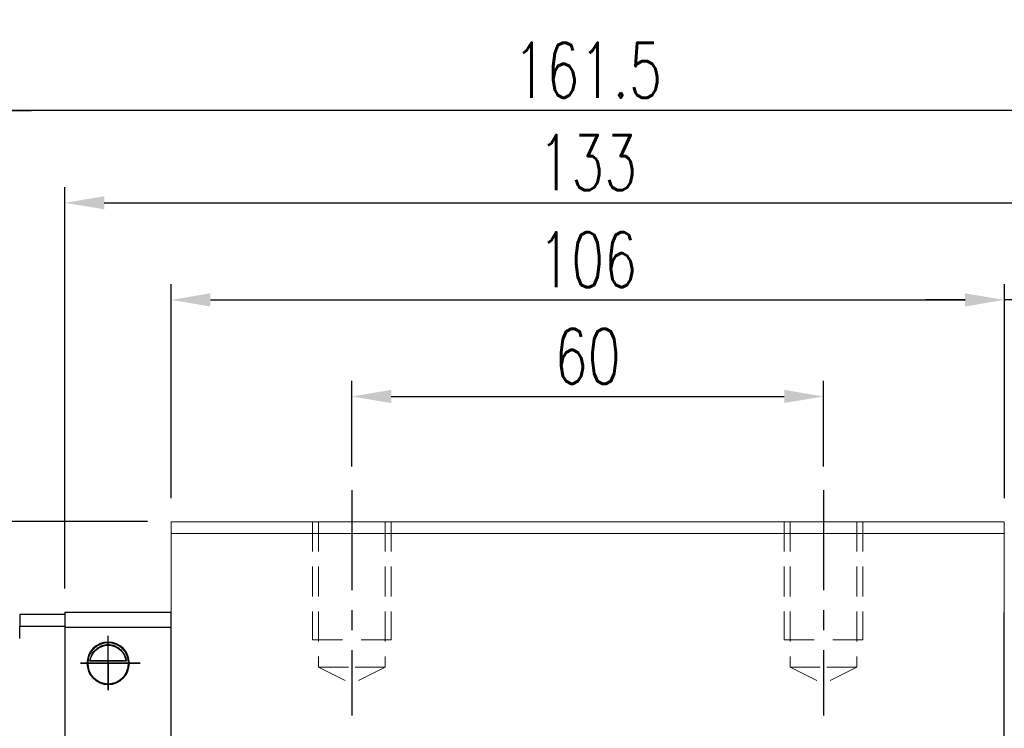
# Model space of a CAD drawing. Header units: millimetres. Extents: x 673 to 1184, y 181 to 367.
# Tile 53 of 54: x 987 to 1112, y 254 to 344. Entities that reach past the tile are written whole.
import ezdxf

# ---------------------------------------------------------------- set-up
doc = ezdxf.new("R2010")
doc.units = ezdxf.units.MM
doc.header["$PDSIZE"] = -1
for name, pattern in [('CENTER', [10.16, 6.35, -1.27, 1.27, -1.27]), ('DASHED', [0.75, 0.5, -0.25]), ('HIDDEN', [1.905, 1.27, -0.635])]:
    doc.linetypes.add(name, pattern=pattern)
for name, color, linetype in [('2', 7, 'Continuous'), ('CL', 1, 'CENTER'), ('HID', 2, 'DASHED'), ('OUT', 3, 'Continuous')]:
    doc.layers.add(name, color=color, linetype=linetype)
doc.styles.add('DIM-7', font='SIMPLEX.shx', dxfattribs={"width": 0.7, "bigfont": 'chineset.shx'})
doc.dimstyles.new('CNS', dxfattribs={"dimtxt": 3.5, "dimasz": 2.5, "dimexe": 1, "dimexo": 1.5, "dimgap": 0.09, "dimtad": 0, "dimdsep": 46, "dimtxsty": 'DIM-7', "dimcen": 0.09, "dimclrd": 1, "dimclre": 1, "dimclrt": 4, "dimadec": 0, "dimazin": 0, "dimtfac": 1, "dimtix": 1, "dimtmove": 2, "dimatfit": 3, "dimfxl": 1, "dimtvp": 0.971429, "dimtolj": 1, "dimarcsym": 0})

# ---------------------------------------------------------------- blocks, each defined once
blk = doc.blocks.new('*D13')
at = {"color": 7, "lineweight": -2}
for p, q in [((1029.07, 287.69), (1029.07, 298.6)), ((1089.07, 287.69), (1089.07, 298.6)), ((1034.07, 296.6), (1084.07, 296.6))]:
    blk.add_line(p, q, dxfattribs=at)
at = {"color": 7}
for points in [[(1034.07, 297.44), (1034.07, 295.77), (1029.07, 296.6)], [(1084.07, 297.44), (1084.07, 295.77), (1089.07, 296.6)]]:
    blk.add_solid(points, dxfattribs=at)
at = {"layer": 'DEFPOINTS', "color": 0}
for p in [(1089.07, 296.6), (1029.07, 284.69), (1089.07, 284.69)]:
    blk.add_point(p, dxfattribs=at)
at = {"color": 7, "insert": (1059.07, 301.7), "char_height": 7, "attachment_point": 5, "style": 'DIM-7'}
blk.add_mtext('\\A1;60', dxfattribs=at)
blk = doc.blocks.new('*D14')
at = {"color": 7, "lineweight": -2}
for p, q in [((1006.07, 283.69), (1006.07, 310.88)), ((1112.07, 283.69), (1112.07, 310.88)), ((1011.07, 308.88), (1107.07, 308.88))]:
    blk.add_line(p, q, dxfattribs=at)
at = {"color": 7}
for points in [[(1011.07, 309.71), (1011.07, 308.04), (1006.07, 308.88)], [(1107.07, 309.71), (1107.07, 308.04), (1112.07, 308.88)]]:
    blk.add_solid(points, dxfattribs=at)
at = {"layer": 'DEFPOINTS', "color": 0}
for p in [(1112.07, 308.88), (1006.07, 280.69), (1112.07, 280.69)]:
    blk.add_point(p, dxfattribs=at)
at = {"color": 7, "insert": (1059.07, 313.98), "char_height": 7, "attachment_point": 5, "style": 'DIM-7'}
blk.add_mtext('\\A1;106', dxfattribs=at)
blk = doc.blocks.new('*D15')
at = {"color": 7, "lineweight": -2}
for p, q in [((978.32, 271.84), (978.32, 334.97)), ((1139.82, 271.84), (1139.82, 334.97)), ((1134.82, 332.97), (983.32, 332.97))]:
    blk.add_line(p, q, dxfattribs=at)
at = {"color": 7}
for points in [[(983.32, 333.8), (983.32, 332.13), (978.32, 332.97)], [(1134.82, 333.8), (1134.82, 332.13), (1139.82, 332.97)]]:
    blk.add_solid(points, dxfattribs=at)
at = {"layer": 'DEFPOINTS', "color": 0}
for p in [(978.32, 332.97), (978.32, 268.84), (1139.82, 268.84)]:
    blk.add_point(p, dxfattribs=at)
at = {"color": 7, "insert": (1059.07, 338.07), "char_height": 7, "attachment_point": 5, "style": 'DIM-7'}
blk.add_mtext('\\A1;161.5', dxfattribs=at)
blk = doc.blocks.new('*D16')
at = {"color": 7, "lineweight": -2}
for p, q in [((1112.07, 283.69), (1112.07, 310.88)), ((1120.07, 268.69), (1120.07, 310.88)), ((1107.07, 308.88), (1102.07, 308.88)), ((1120.07, 308.88), (1112.07, 308.88)), ((1125.07, 308.88), (1130.07, 308.88))]:
    blk.add_line(p, q, dxfattribs=at)
at = {"color": 7}
for points in [[(1107.07, 309.71), (1107.07, 308.04), (1112.07, 308.88)], [(1125.07, 309.71), (1125.07, 308.04), (1120.07, 308.88)]]:
    blk.add_solid(points, dxfattribs=at)
at = {"layer": 'DEFPOINTS', "color": 0}
for p in [(1112.07, 308.88), (1112.07, 280.69), (1120.07, 265.69)]:
    blk.add_point(p, dxfattribs=at)
at = {"color": 7, "insert": (1116.07, 313.98), "char_height": 7, "attachment_point": 5, "style": 'DIM-7'}
blk.add_mtext('\\A1;8', dxfattribs=at)
blk = doc.blocks.new('*D17')
at = {"color": 7, "lineweight": -2}
for p, q in [((1115.07, 280.69), (1169.14, 280.69)), ((1167.14, 275.69), (1167.14, 267.69)), ((1126.07, 262.69), (1169.14, 262.69))]:
    blk.add_line(p, q, dxfattribs=at)
at = {"color": 7}
for points in [[(1166.31, 275.69), (1167.98, 275.69), (1167.14, 280.69)], [(1166.31, 267.69), (1167.98, 267.69), (1167.14, 262.69)]]:
    blk.add_solid(points, dxfattribs=at)
at = {"layer": 'DEFPOINTS', "color": 0}
for p in [(1112.07, 280.69), (1123.07, 262.69), (1167.14, 262.69)]:
    blk.add_point(p, dxfattribs=at)
at = {"color": 7, "insert": (1162.04, 271.69), "char_height": 7, "attachment_point": 5, "rotation": 90, "style": 'DIM-7'}
blk.add_mtext('\\A1;18', dxfattribs=at)
blk = doc.blocks.new('*D22')
at = {"color": 7, "lineweight": -2}
for p, q in [((992.57, 272.19), (992.57, 323.22)), ((1125.57, 272.19), (1125.57, 323.22)), ((997.57, 321.22), (1120.57, 321.22))]:
    blk.add_line(p, q, dxfattribs=at)
at = {"color": 7}
for points in [[(997.57, 322.05), (997.57, 320.39), (992.57, 321.22)], [(1120.57, 322.05), (1120.57, 320.39), (1125.57, 321.22)]]:
    blk.add_solid(points, dxfattribs=at)
at = {"layer": 'DEFPOINTS', "color": 0}
for p in [(1125.57, 321.22), (992.57, 269.19), (1125.57, 269.19)]:
    blk.add_point(p, dxfattribs=at)
at = {"color": 7, "insert": (1059.07, 326.32), "char_height": 7, "attachment_point": 5, "style": 'DIM-7'}
blk.add_mtext('\\A1;133', dxfattribs=at)
blk = doc.blocks.new('*D23')
at = {"color": 7, "lineweight": -2}
for p, q in [((1003.07, 280.69), (949.11, 280.69)), ((951.11, 265.19), (951.11, 275.69)), ((962.82, 260.19), (949.11, 260.19))]:
    blk.add_line(p, q, dxfattribs=at)
at = {"color": 7}
for points in [[(950.28, 275.69), (951.94, 275.69), (951.11, 280.69)], [(950.28, 265.19), (951.94, 265.19), (951.11, 260.19)]]:
    blk.add_solid(points, dxfattribs=at)
at = {"layer": 'DEFPOINTS', "color": 0}
for p in [(951.11, 280.69), (1006.07, 280.69), (965.82, 260.19)]:
    blk.add_point(p, dxfattribs=at)
at = {"color": 7, "insert": (946.01, 270.44), "char_height": 7, "attachment_point": 5, "rotation": 90, "style": 'DIM-7'}
blk.add_mtext('\\A1;20.5', dxfattribs=at)
blk = doc.blocks.new('*D24')
at = {"color": 7, "lineweight": -2}
for p, q in [((965.82, 263.19), (965.82, 334.97)), ((978.32, 271.84), (978.32, 334.97)), ((960.82, 332.97), (955.82, 332.97)), ((965.82, 332.97), (978.32, 332.97)), ((983.32, 332.97), (988.32, 332.97))]:
    blk.add_line(p, q, dxfattribs=at)
at = {"color": 7}
for points in [[(960.82, 333.8), (960.82, 332.13), (965.82, 332.97)], [(983.32, 333.8), (983.32, 332.13), (978.32, 332.97)]]:
    blk.add_solid(points, dxfattribs=at)
at = {"layer": 'DEFPOINTS', "color": 0}
for p in [(978.32, 332.97), (978.32, 268.84), (965.82, 260.19)]:
    blk.add_point(p, dxfattribs=at)
at = {"color": 7, "insert": (972.07, 339.9), "char_height": 7, "attachment_point": 5, "style": 'DIM-7'}
blk.add_mtext('\\A1;(12.5)', dxfattribs=at)

msp = doc.modelspace()

# ---------------------------------------------------------------- linework, layer by layer
at = {"color": 0}
for p, q in [((998.066, 259.288), (998.066, 266.165)), ((1002.162, 262.687), (994.569, 262.687)), ((994.569, 262.687), (998.066, 262.687)), ((998.066, 262.687), (1002.162, 262.687)), ((998.066, 262.687), (998.066, 259.288))]:
    msp.add_line(p, q, dxfattribs=at)
at = {"layer": '2', "color": 0, "linetype": 'Continuous'}
for p, q in [((992.566, 268.887), (986.816, 268.887)), ((986.816, 268.887), (986.816, 267.387)), ((992.566, 269.187), (992.566, 267.287)), ((992.566, 269.187), (1006.065, 269.187)), ((1006.066, 219.987), (1006.066, 269.137)), ((1112.066, 219.987), (1112.066, 269.137)), ((986.816, 265.837), (986.816, 267.387)), ((986.816, 267.387), (992.566, 267.387)), ((992.566, 267.287), (1006.065, 267.287)), ((992.566, 267.287), (992.566, 219.987)), ((995.466, 262.687), (1000.666, 262.687)), ((1000.374, 262.962), (995.757, 262.962)), ((1000.346, 262.987), (995.785, 262.987))]:
    msp.add_line(p, q, dxfattribs=at)
for radius, start, end in [(2.7, 90, 270), (2.6, 90, 270), (2.7, 270, 90), (2.6, 270, 90)]:
    msp.add_arc((998.066, 262.687), radius, start, end, dxfattribs=at)
at = {"layer": '2', "color": 0, "linetype": 'Continuous', "extrusion": (0, 0, -1)}
for start, end in [(7.49472, 90), (90, 172.50528)]:
    msp.add_arc((-998.066, 262.687), 2.3, start, end, dxfattribs=at)
at = {"layer": '2', "color": 0, "linetype": 'Continuous'}
for points, knots in [([(995.757, 262.962), (995.783, 263.194), (995.845, 263.421), (996.017, 263.827), (996.128, 264.011), (996.445, 264.412), (996.672, 264.607), (997.092, 264.852), (997.273, 264.931), (997.587, 265.017), (997.708, 265.041), (997.911, 265.063), (997.988, 265.067), (998.066, 265.067)], [0, 0, 0, 0, 0.187135, 0.187135, 0.3722972, 0.3722972, 0.651232, 0.651232, 0.8354912, 0.8354912, 0.9393137, 0.9393137, 1, 1, 1, 1]), ([(998.066, 265.067), (998.192, 265.067), (998.319, 265.055), (998.614, 265.005), (998.778, 264.955), (999.217, 264.773), (999.473, 264.6), (999.864, 264.206), (1000.017, 264), (1000.228, 263.58), (1000.301, 263.372), (1000.357, 263.092), (1000.367, 263.027), (1000.374, 262.962)], [0, 0, 0, 0, 0.0998047, 0.0998047, 0.2515472, 0.2515472, 0.5439534, 0.5439534, 0.769985, 0.769985, 0.9482846, 0.9482846, 1, 1, 1, 1])]:
    msp.add_open_spline(points, degree=3, knots=knots, dxfattribs=at)
for points in [[(995.785, 262.987), (995.776, 262.979), (995.766, 262.97), (995.757, 262.962)], [(1000.374, 262.962), (1000.365, 262.97), (1000.356, 262.979), (1000.346, 262.987)]]:
    msp.add_open_spline(points, degree=3, dxfattribs=at)
at = {"layer": 'CL', "color": 0, "ltscale": 2}
for p, q in [((1029.066, 284.687), (1029.066, 256.062)), ((1089.066, 284.687), (1089.066, 256.062))]:
    msp.add_line(p, q, dxfattribs=at)
at = {"layer": 'HID', "color": 0, "linetype": 'HIDDEN', "lineweight": 0, "ltscale": 3}
for p, q in [((1024.816, 262.187), (1029.066, 260.062)), ((1033.316, 262.187), (1029.066, 260.062)), ((1084.816, 262.187), (1089.066, 260.062)), ((1093.316, 262.187), (1089.066, 260.062))]:
    msp.add_line(p, q, dxfattribs=at)
for points in [[(1024.066, 280.687), (1024.066, 265.687), (1029.066, 265.687)], [(1024.816, 280.687), (1024.816, 262.187), (1029.066, 262.187)], [(1033.316, 280.687), (1033.316, 262.187), (1029.066, 262.187)], [(1034.066, 280.687), (1034.066, 265.687), (1029.066, 265.687)], [(1084.066, 280.687), (1084.066, 265.687), (1089.066, 265.687)], [(1084.816, 280.687), (1084.816, 262.187), (1089.066, 262.187)], [(1093.316, 280.687), (1093.316, 262.187), (1089.066, 262.187)], [(1094.066, 280.687), (1094.066, 265.687), (1089.066, 265.687)]]:
    msp.add_lwpolyline(points, dxfattribs=at)
at = {"layer": 'OUT', "color": 0, "linetype": 'Continuous', "lineweight": 15}
for p, q in [((1112.066, 280.687), (1006.066, 280.687)), ((1006.066, 279.187), (1006.066, 280.687)), ((1112.066, 279.187), (1112.066, 280.687)), ((1112.066, 279.187), (1006.066, 279.187)), ((1006.066, 222.837), (1006.066, 279.187)), ((1112.066, 222.837), (1112.066, 279.187))]:
    msp.add_line(p, q, dxfattribs=at)

# ---------------------------------------------------------------- dimensions: what is measured, and where the dimension line sits
at = {"color": 0}
dim = msp.add_linear_dim(base=(978.316, 332.966), p1=(965.816, 260.187), p2=(978.316, 268.837), text='(<>)', dimstyle='CNS', override={"dimscale": 2, "dimgap": 0.8, "dimtad": 1, "dimclrd": 7, "dimclre": 7, "dimclrt": 7, "dimadec": 2, "dimazin": 2, "dimtmove": 1}, dxfattribs=at)
dim.commit()
dim.dimension.update_dxf_attribs({"geometry": '*D24', "text_midpoint": (972.066, 339.899)})
for base, p1, p2, override, picture, middle in [((978.316, 332.966), (1139.816, 268.837), (978.316, 268.837), {"dimscale": 2, "dimgap": 0.8, "dimtad": 1, "dimclrd": 7, "dimclre": 7, "dimclrt": 7, "dimadec": 2, "dimazin": 2, "dimtmove": 1}, '*D15', (1059.066, 338.066)), ((1125.566, 321.221), (992.566, 269.187), (1125.566, 269.187), {"dimscale": 2, "dimgap": 0.8, "dimtad": 1, "dimclrd": 7, "dimclre": 7, "dimclrt": 7, "dimtmove": 1}, '*D22', (1059.066, 326.321)), ((1112.066, 308.877), (1006.066, 280.687), (1112.066, 280.687), {"dimscale": 2, "dimgap": 0.8, "dimtad": 1, "dimclrd": 7, "dimclre": 7, "dimclrt": 7, "dimadec": 2, "dimazin": 2, "dimtmove": 1}, '*D14', (1059.066, 313.977)), ((1112.066, 308.877), (1120.066, 265.687), (1112.066, 280.687), {"dimscale": 2, "dimgap": 0.8, "dimtad": 1, "dimclrd": 7, "dimclre": 7, "dimclrt": 7, "dimadec": 2, "dimazin": 2, "dimtmove": 1}, '*D16', (1116.066, 313.977)), ((1089.066, 296.604), (1029.066, 284.687), (1089.066, 284.687), {"dimscale": 2, "dimgap": 0.8, "dimtad": 1, "dimclrd": 7, "dimclre": 7, "dimclrt": 7, "dimadec": 2, "dimazin": 2, "dimtmove": 1}, '*D13', (1059.066, 301.704))]:
    dim = msp.add_linear_dim(base=base, p1=p1, p2=p2, dimstyle='CNS', override=override, dxfattribs=at)
    dim.commit()
    dim.dimension.update_dxf_attribs({"geometry": picture, "text_midpoint": middle})
for base, p1, p2, override, picture, middle in [((951.109, 280.687), (965.816, 260.187), (1006.066, 280.687), {"dimscale": 2, "dimgap": 0.8, "dimtad": 1, "dimclrd": 7, "dimclre": 7, "dimclrt": 7, "dimtmove": 1}, '*D23', (946.009, 270.437)), ((1167.142, 262.687), (1112.066, 280.687), (1123.066, 262.687), {"dimscale": 2, "dimgap": 0.8, "dimtad": 1, "dimclrd": 7, "dimclre": 7, "dimclrt": 7, "dimadec": 2, "dimazin": 2, "dimtmove": 1}, '*D17', (1162.042, 271.687))]:
    dim = msp.add_linear_dim(base=base, p1=p1, p2=p2, angle=90, dimstyle='CNS', override=override, dxfattribs=at)
    dim.commit()
    dim.dimension.update_dxf_attribs({"geometry": picture, "text_midpoint": middle})

doc.saveas('drawing.dxf')
